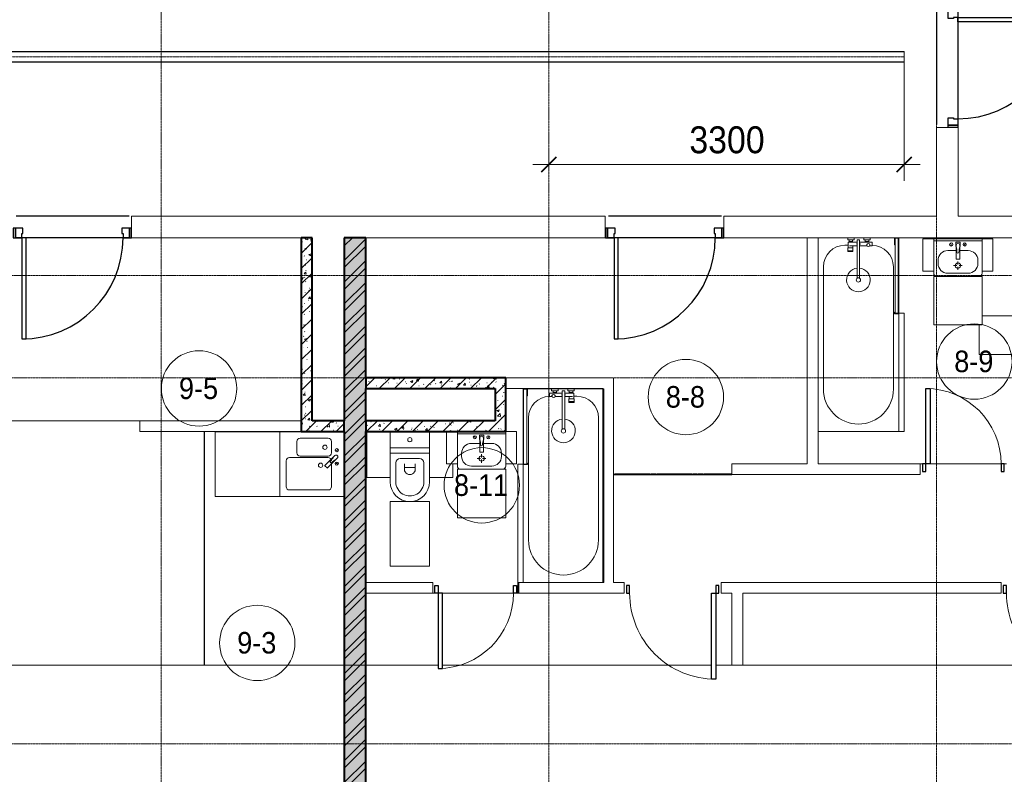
# Model space of a CAD drawing. Header units: millimetres. Extents: x 5617 to 125204, y 7718 to 237738.
# Tile 45 of 71: x 69624 to 78769, y 63017 to 70025. Entities that reach past the tile are written whole.
import ezdxf

# ---------------------------------------------------------------- set-up
doc = ezdxf.new("R2010")
doc.units = ezdxf.units.MM
for name, pattern in [('ADSK_Линия сетки', [25, 20, -2.5, 0, -2.5]), ('Линия сетки', [25, 20, -2.5, 0, -2.5]), ('Осевая', [14, 10, -2, 0, -2]), ('Штрих_3_1_5_', [4.5, 3, -1.5]), ('Штриховая_ш3 п1_5', [4.5, 3, -1.5])]:
    doc.linetypes.add(name, pattern=pattern)
doc.layers.add('_Разделитель помещений_', color=4, linetype='Штриховая_ш3 п1_5', lineweight=40, true_color=0x00ffff)
for name, color, linetype, lineweight in [('Двери', 7, 'Continuous', 18), ('Кабельные лотки', 7, 'Continuous', 18), ('Каркас_Импост', 7, 'Continuous', 30), ('Марки помещений', 7, 'Continuous', 20), ('Мебель', 7, 'Continuous', 18), ('Монтажный зазор', 7, 'Continuous', 30), ('Осевая линия', 7, 'Осевая', 18), ('Оси', 7, 'Continuous', 9), ('Панель', 7, 'Continuous', 30), ('Перекрытия', 7, 'Continuous', 18), ('Размеры', 7, 'Continuous', 9), ('Размеры-100', 7, 'Continuous', 9), ('Сантехнические приборы', 7, 'Continuous', 18), ('Стены', 7, 'Continuous', 18), ('Стены разрез', 7, 'Continuous', 40), ('Стены штриховка', 7, 'Continuous', 40), ('Форма', 7, 'Continuous', 18)]:
    doc.layers.add(name, color=color, linetype=linetype, lineweight=lineweight)
doc.styles.add('Arial', font='arial.ttf', dxfattribs={"width": 0.9, "height": 250})
doc.styles.add('Arial_3', font='arial.ttf', dxfattribs={"width": 0.9, "height": 200})
doc.dimstyles.new('Основной_2_5_мм', dxfattribs={"dimscale": 304.8, "dimtxt": 255.06485, "dimasz": 0.463911, "dimexe": 0.492126, "dimexo": 0.492126, "dimgap": 0.098425, "dimtad": 1, "dimdec": 0, "dimdsep": 46, "dimtxsty": 'Arial', "dimblk1": 'OBLIQUE', "dimblk2": 'OBLIQUE', "dimsah": 1, "dimcen": 0.09, "dimdle": 0.492126, "dimazin": 2, "dimtfac": 1, "dimtdec": 4, "dimtix": 1, "dimtmove": 0, "dimatfit": 3, "dimfxl": 1, "dimtvp": 1, "dimtolj": 1, "dimtzin": 0, "dimlwd": 20, "dimlwe": 20, "dimarcsym": 2})
pattern_1 = [(50, (0, 0), (218.62117, -19.1268), [22.86, -251.46]), (355, (0, 0), (-42.29187, 229.2684), [18.288, -201.168]), (100.451, (18.22, -1.6), (176.33107, 210.13963), [19.428, -213.708]), (46.184, (0, 60.96), (325.29495, -50.45164), [34.29, -377.19]), (96.636, (27.1, 56.76), (284.883, 296.91266), [29.142, -320.562]), (351.184, (0, 60.96), (284.8858, 296.9107), [27.432, -301.752]), (21, (30.48, 45.72), (181.93753, -122.71832), [22.86, -251.46]), (326, (30.48, 45.72), (74.16223, 221.0262), [18.288, -201.168]), (71.451, (45.64, 35.5), (256.10035, 98.30526), [19.428, -213.708]), (37.5, (0, 0), (3.70639, 101.465895), [3.353, -195.377, 3.353, -200.863, -201.93]), (37.5, (0, 0), (3.70639, 101.465895), [-402.946, 3.353, -198.577]), (7.5, (0, 0), (80.18358, 120.21653), [3.353, -113.081, 3.353, -190.805, -76.962]), (7.5, (0, 0), (80.18358, 120.21653), [-310.591, 3.353, -73.609]), (327.5, (-67.97, 0), (162.708646, -6.87497), [3.353, -72.847, 3.353, -234.391, -315.468]), (327.5, (-67.97, 0), (162.708646, -6.87497), [-313.944, 3.353, -312.115]), (317.5, (-98.45, 0), (177.75468, 30.51183), [3.353, -95.707, 3.353, -154.534, -224.028]), (317.5, (-98.45, 0), (177.75468, 30.51183), [-256.946, 3.353, -220.675])]
pattern_2 = [(45, (0, 0), (-70.71068, 70.71068), [])]

# ---------------------------------------------------------------- blocks, each defined once
blk = doc.blocks.new('A_DOR_Door - Вн_3_Одинарная_900x2100-2814948-МКСС_K3_L26__85_950_')
at = {"layer": 'Двери', "color": 254, "lineweight": 30, "true_color": 0xcccccc}
for p, q in [((-400, 50), (-400, 850)), ((-400, 850), (-360, 850)), ((-400, 50), (-400, 850)), ((-360, 850), (-360, 50)), ((-430, 50), (-430, -20)), ((-400, 50), (-430, 50)), ((-360, 50), (-400, 50)), ((-400, -20), (-400, 50)), ((430, 50), (400, 50)), ((400, 50), (400, -20)), ((430, -20), (430, 50)), ((-430, -20), (-400, -20)), ((400, -20), (430, -20))]:
    blk.add_line(p, q, dxfattribs=at)
at = {"layer": 'Двери', "color": 254, "lineweight": 9, "true_color": 0xe5e5e5}
blk.add_arc((-400, 50), 800, 360, 90, dxfattribs=at)
blk = doc.blocks.new('MR_Зона обслуживания - MR_Зона обслуживания-2637417-МКСС_K3_L26__85_950_')
at = {"layer": 'Мебель', "color": 254, "lineweight": 9, "true_color": 0xcccccc}
for p, q in [((550, 50), (-550, 50)), ((-550, 50), (-550, 0)), ((-550, 0), (550, 0)), ((550, 0), (550, 50))]:
    blk.add_line(p, q, dxfattribs=at)
blk = doc.blocks.new('A_DOR_Door - Вн_3_Одинарная_800x2100-2816299-МКСС_K3_L26__85_950_')
at = {"layer": 'Двери', "color": 254, "lineweight": 30, "true_color": 0xcccccc}
for p, q in [((-380, 20), (-350, 20)), ((-380, -50), (-380, 20)), ((-350, 20), (-350, -50)), ((350, -50), (350, 20)), ((350, 20), (380, 20)), ((380, 20), (380, -50)), ((-350, -50), (-380, -50)), ((-350, -50), (-350, -750)), ((-310, -50), (-350, -50)), ((-350, -50), (-350, -750)), ((-310, -750), (-310, -50)), ((380, -50), (350, -50)), ((-350, -750), (-310, -750))]:
    blk.add_line(p, q, dxfattribs=at)
at = {"layer": 'Двери', "color": 254, "lineweight": 9, "true_color": 0xe5e5e5}
blk.add_arc((-350, -50), 700, 270, 0, dxfattribs=at)
blk = doc.blocks.new('MR_Зона обслуживания - MR_Зона обслуживания-2637411-МКСС_K3_L26__85_950_')
at = {"layer": 'Мебель', "color": 254, "lineweight": 9, "true_color": 0xcccccc}
for p, q in [((182.5, 600), (-182.5, 600)), ((-182.5, 600), (-182.5, 0)), ((182.5, 0), (182.5, 600)), ((-182.5, 0), (182.5, 0))]:
    blk.add_line(p, q, dxfattribs=at)
blk = doc.blocks.new('MR_Зона обслуживания - MR_Зона обслуживания-2637414-МКСС_K3_L26__85_950_')
at = {"layer": 'Мебель', "color": 254, "lineweight": 9, "true_color": 0xcccccc}
for p, q in [((108.75, 425), (-108.75, 425)), ((-108.75, 425), (-108.75, 0)), ((108.75, 0), (108.75, 425))]:
    blk.add_line(p, q, dxfattribs=at)
blk = doc.blocks.new('MR_Зона обслуживания - MR_Зона обслуживания-V24-МКСС_K3_L26__85_950_')
at = {"layer": 'Мебель', "color": 254, "lineweight": 9, "true_color": 0xcccccc}
for p, q in [((108.75, 425), (-108.75, 425)), ((-108.75, 425), (-108.75, 300)), ((108.75, 0), (108.75, 425))]:
    blk.add_line(p, q, dxfattribs=at)
blk = doc.blocks.new('MR_Зона обслуживания - MR_Зона обслуживания-2637395-МКСС_K3_L26__85_950_')
at = {"layer": 'Мебель', "color": 254, "lineweight": 9, "true_color": 0xcccccc}
for p, q in [((225, 0), (-225, 0)), ((-225, 0), (-225, -450)), ((225, -450), (225, 0)), ((-225, -450), (225, -450))]:
    blk.add_line(p, q, dxfattribs=at)
blk = doc.blocks.new('MR_Зона обслуживания - MR_Зона обслуживания-2637396-МКСС_K3_L26__85_950_')
at = {"layer": 'Мебель', "color": 254, "lineweight": 9, "true_color": 0xcccccc}
for p, q in [((50, 0), (-50, 0)), ((-50, 0), (-50, -300)), ((50, -300), (50, 0)), ((-50, -300), (50, -300))]:
    blk.add_line(p, q, dxfattribs=at)
blk = doc.blocks.new('MR_Зона обслуживания - MR_Зона обслуживания-V25-МКСС_K3_L26__85_950_')
at = {"layer": 'Мебель', "color": 254, "lineweight": 9, "true_color": 0xcccccc}
for p, q in [((-50, 0), (-50, -300)), ((50, -300), (50, 0)), ((-50, -300), (50, -300))]:
    blk.add_line(p, q, dxfattribs=at)
blk = doc.blocks.new('MR_Зона обслуживания - MR_Зона обслуживания-2637405-МКСС_K3_L26__85_950_')
at = {"layer": 'Мебель', "color": 254, "lineweight": 9, "true_color": 0xcccccc}
for p, q in [((300, 0), (-300, 0)), ((-300, 0), (-300, -600)), ((300, -600), (300, 0)), ((-300, -600), (300, -600))]:
    blk.add_line(p, q, dxfattribs=at)
blk = doc.blocks.new('MR_Зона обслуживания - MR_Зона обслуживания-V18-МКСС_K3_L26__85_950_')
at = {"layer": 'Мебель', "color": 254, "lineweight": 9, "true_color": 0xcccccc}
for p, q in [((550, 0), (-550, 0)), ((-550, 0), (-550, -50)), ((550, -50), (550, 0)), ((-550, -50), (550, -50))]:
    blk.add_line(p, q, dxfattribs=at)
blk = doc.blocks.new('MR_Зона обслуживания - MR_Зона обслуживания-2637441-МКСС_K3_L26__85_950_')
at = {"layer": 'Мебель', "color": 254, "lineweight": 9, "true_color": 0xcccccc}
for p, q in [((225, 450), (-225, 450)), ((-225, 450), (-225, 0)), ((225, 0), (225, 450)), ((-225, 0), (225, 0))]:
    blk.add_line(p, q, dxfattribs=at)
blk = doc.blocks.new('MR_Зона обслуживания - MR_Зона обслуживания-2637442-МКСС_K3_L26__85_950_')
at = {"layer": 'Мебель', "color": 254, "lineweight": 9, "true_color": 0xcccccc}
for p, q in [((50, 300), (-50, 300)), ((-50, 300), (-50, 0)), ((50, 0), (50, 300)), ((-50, 0), (50, 0))]:
    blk.add_line(p, q, dxfattribs=at)
blk = doc.blocks.new('MR_Зона обслуживания - MR_Зона обслуживания-V28-МКСС_K3_L26__85_950_')
at = {"layer": 'Мебель', "color": 254, "lineweight": 9, "true_color": 0xcccccc}
for p, q in [((96.3, 600), (-180, 600)), ((-180, 600), (-180, 0)), ((180, 0), (180, 570.8)), ((-180, 0), (180, 0))]:
    blk.add_line(p, q, dxfattribs=at)
blk = doc.blocks.new('A_DOR_Door - Вн_3_Одинарная_800x2100-2816213-МКСС_K3_L26__85_950_')
at = {"layer": 'Двери', "color": 254, "lineweight": 30, "true_color": 0xcccccc}
for p, q in [((-350, 50), (-350, 750)), ((-350, 750), (-310, 750)), ((-350, 50), (-350, 750)), ((-310, 750), (-310, 50)), ((-380, 50), (-380, -20)), ((-350, 50), (-380, 50)), ((-310, 50), (-350, 50)), ((-350, -20), (-350, 50)), ((380, 50), (350, 50)), ((350, 50), (350, -20)), ((380, -20), (380, 50)), ((-380, -20), (-350, -20)), ((350, -20), (380, -20))]:
    blk.add_line(p, q, dxfattribs=at)
at = {"layer": 'Двери', "color": 254, "lineweight": 9, "true_color": 0xe5e5e5}
blk.add_arc((-350, 50), 700, 360, 90, dxfattribs=at)
blk = doc.blocks.new('101_Дверь_Однопольная - _НЧ_Мет_900х2100_Квартира_Пр-3473496-МКСС_K3_L26__85_950_')
at = {"layer": 'Двери', "color": 7, "lineweight": 30, "true_color": 0xffffff}
for p, q in [((-527.7, 100), (522.3, 100)), ((-527.7, -100), (522.3, -100))]:
    blk.add_line(p, q, dxfattribs=at)
at = {"layer": 'Каркас_Импост', "color": 254, "true_color": 0xcccccc}
for p, q in [((-530, 100), (-470, 100)), ((-530, 10), (-530, 100)), ((-470, 100), (-470, 60)), ((470, 100), (530, 100)), ((470, 60), (470, 100)), ((530, 100), (530, 10)), ((-460, 10), (-530, 10)), ((-470, 60), (-460, 60)), ((-460, 60), (-460, 10)), ((460, 60), (470, 60)), ((460, 10), (460, 60)), ((530, 10), (460, 10))]:
    blk.add_line(p, q, dxfattribs=at)
at = {"layer": 'Монтажный зазор', "color": 254, "true_color": 0xcccccc}
for p, q in [((-550, 100), (-530, 100)), ((-550, 10), (-550, 100)), ((-530, 100), (-530, 10)), ((530, 10), (530, 100)), ((530, 100), (550, 100)), ((550, 100), (550, 10)), ((-530, 10), (-550, 10)), ((550, 10), (530, 10))]:
    blk.add_line(p, q, dxfattribs=at)
at = {"layer": 'Панель', "color": 254, "true_color": 0xcccccc}
for p, q in [((-470, 1040), (-430, 1040)), ((-470, 100), (-470, 1040)), ((-430, 1040), (-430, 100)), ((-430, 100), (-470, 100))]:
    blk.add_line(p, q, dxfattribs=at)
blk.add_arc((-470, 100), 940, 0, 90, dxfattribs=at)
blk = doc.blocks.new('101_Дверь_Однопольная - _НЧ_Мет_900х2100_Квартира_Л-3473502-МКСС_K3_L26__85_950_')
at = {"layer": 'Двери', "color": 7, "lineweight": 30, "true_color": 0xffffff}
for p, q in [((-527.7, 100), (522.3, 100)), ((-527.7, -100), (522.3, -100))]:
    blk.add_line(p, q, dxfattribs=at)
at = {"layer": 'Каркас_Импост', "color": 254, "true_color": 0xcccccc}
for p, q in [((-470, 100), (-530, 100)), ((-530, 100), (-530, 10)), ((-470, 60), (-470, 100)), ((530, 100), (470, 100)), ((470, 100), (470, 60)), ((530, 10), (530, 100)), ((-530, 10), (-460, 10)), ((-460, 60), (-470, 60)), ((-460, 10), (-460, 60)), ((470, 60), (460, 60)), ((460, 60), (460, 10)), ((460, 10), (530, 10))]:
    blk.add_line(p, q, dxfattribs=at)
at = {"layer": 'Монтажный зазор', "color": 254, "true_color": 0xcccccc}
for p, q in [((-530, 100), (-550, 100)), ((-550, 100), (-550, 10)), ((-530, 10), (-530, 100)), ((550, 100), (530, 100)), ((530, 100), (530, 10)), ((550, 10), (550, 100)), ((-550, 10), (-530, 10)), ((530, 10), (550, 10))]:
    blk.add_line(p, q, dxfattribs=at)
at = {"layer": 'Панель', "color": 254, "true_color": 0xcccccc}
for p, q in [((470, 1040), (430, 1040)), ((430, 1040), (430, 100)), ((470, 100), (470, 1040)), ((430, 100), (470, 100))]:
    blk.add_line(p, q, dxfattribs=at)
blk.add_arc((470, 100), 940, 90, 180, dxfattribs=at)
blk = doc.blocks.new('MR_Ванна - Санузел с ванной_1800x750-2637415-МКСС_K3_L26__85_950_')
at = {"layer": 'Сантехнические приборы', "color": 253, "true_color": 0xaaaaaa}
for p, q in [((-900, 0), (-900, 750)), ((-900, 750), (195.1, 750)), ((210, 750.1), (195, 750.1)), ((195, 750.1), (195, 710)), ((200, 715), (200, 745.1)), ((200, 745.1), (210, 745.1)), ((200, 745.1), (200, 715)), ((895, 745.1), (200, 745.1)), ((210, 745.1), (210, 750.1)), ((210, 750), (885, 750)), ((900, 750), (885, 750)), ((885, 750), (885, 745.1)), ((885, 745.1), (895, 745.1)), ((895, 745.1), (895, 715)), ((895, 715), (895, 745.1)), ((900, 710), (900, 750)), ((630, 700), (-505, 700)), ((195, 710), (210, 710)), ((210, 715), (200, 715)), ((200, 715), (895, 715)), ((210, 710), (210, 715)), ((895, 715), (835, 715)), ((835, 715), (835, 710)), ((835, 710), (900, 710)), ((900, 710), (900, 484.8)), ((826.3, 504.1), (858, 504.1)), ((826.3, 480.7), (826.3, 504.1)), ((858, 504.1), (858, 386.3)), ((858, 468.3), (866, 468.3)), ((858, 441.4), (858, 468.3)), ((866, 471), (880, 471)), ((866, 439), (866, 471)), ((866, 468.3), (866, 441.4)), ((880, 484.8), (900, 484.8)), ((880, 425), (880, 484.8)), ((880, 471), (880, 439)), ((900, 484.8), (900, 425)), ((524.9, 386.3), (880, 386.3)), ((826.3, 386.3), (826.3, 453.7)), ((866, 441.4), (858, 441.4)), ((880, 439), (866, 439)), ((900, 425), (880, 425)), ((880, 386.3), (880, 363.7)), ((900, 425), (900, 335)), ((880, 363.7), (524.9, 363.7)), ((770.9, 276.9), (770.9, 323.9)), ((770.9, 323.9), (780, 323.9)), ((780, 276.9), (770.9, 276.9)), ((780, 276.9), (780, 323.9)), ((780, 323.9), (807.5, 323.9)), ((780, 323.9), (780, 276.9)), ((807.5, 276.9), (780, 276.9)), ((807.5, 323.9), (807.5, 276.9)), ((807.5, 278.8), (807.5, 321.6)), ((807.5, 321.6), (826.3, 321.6)), ((858, 278.8), (807.5, 278.8)), ((826.3, 291.7), (826.3, 363.7)), ((830, 250), (830, 278.8)), ((858, 363.7), (858, 291.7)), ((858, 291.7), (858, 318.6)), ((858, 318.6), (866, 318.6)), ((858, 291.7), (858, 278.8)), ((866, 291.7), (858, 291.7)), ((866, 289), (866, 321)), ((866, 321), (880, 321)), ((866, 318.6), (866, 291.7)), ((880, 289), (866, 289)), ((880, 275.2), (880, 335)), ((880, 335), (900, 335)), ((880, 321), (880, 289)), ((900, 275.2), (880, 275.2)), ((900, 335), (900, 275.2)), ((900, 275.2), (900, 0)), ((900, 0), (-900, 0)), ((-505, 50), (630, 50))]:
    blk.add_line(p, q, dxfattribs=at)
for centre, radius, start, end in [((-505, 375), 325, 90, 270), ((630, 500), 200, 1.18568, 90), ((508.5, 375), 110, 5.91598, 354.08402), ((832.8, 467.2), 15, 90, 270), ((832.8, 467.2), 15, 244.04828, 115.95172), ((832.8, 467.2), 15, 270, 90), ((508.5, 375), 20, 90, 270), ((508.5, 375), 20, 270, 90), ((508.5, 375), 20, 325.4667, 34.5333), ((843.9, 375), 15.5, 47.00933, 132.99067), ((843.9, 375), 15.5, 227.00933, 312.99067), ((630, 250), 200, 270, 360)]:
    blk.add_arc(centre, radius, start, end, dxfattribs=at)
blk = doc.blocks.new('MR_Унитаз напольный - Санузел с ванной-2637410-МКСС_K3_L26__85_950_')
at = {"layer": 'Сантехнические приборы', "color": 253, "true_color": 0xaaaaaa}
for p, q in [((-182.5, 0), (-182.5, 267.5)), ((-130, 267.5), (-130, 90)), ((130, 90), (130, 267.5)), ((182.5, 267.5), (182.5, 0)), ((-50, 150), (-50, 100)), ((-50, 135), (50, 135)), ((50, 100), (50, 150)), ((182.5, 0), (-182.5, 0)), ((-182.5, -50), (-182.5, 0)), ((-182.5, 0), (182.5, 0)), ((-90, 50), (90, 50)), ((182.5, 0), (182.5, -50)), ((-182.5, -50), (182.5, -50)), ((-182.5, -200), (-182.5, -50)), ((182.5, -50), (-182.5, -50)), ((182.5, -50), (182.5, -200)), ((182.5, -200), (-182.5, -200))]:
    blk.add_line(p, q, dxfattribs=at)
for centre, radius, start, end in [((0, 267.5), 182.5, 0, 180), ((0, 267.5), 130, 360, 180), ((0, 150), 50, 360, 180), ((-90, 90), 40, 180, 270), ((90, 90), 40, 270, 360), ((0, -125), 20, 360, 180), ((0, -125), 20, 180, 360)]:
    blk.add_arc(centre, radius, start, end, dxfattribs=at)
blk = doc.blocks.new('MR_Тумба-Умывальник с зеркалом - Тумба-умывальник_450-2507028-МКСС_K3_L26__85_950_')
at = {"layer": 'Сантехнические приборы', "color": 253, "true_color": 0xaaaaaa}
for p, q in [((-225, 0), (-225, -320)), ((225, 0), (-225, 0)), ((225, -320), (225, 0)), ((-225, -20), (225, -20)), ((-69.7, -39.8), (-55.6, -66.3)), ((20, -33.1), (-20, -33.1)), ((-20, -33.1), (-20, -73.1)), ((-20, -73.1), (-17, -73.1)), ((-17, -60), (-17, -73.1)), ((-17, -73.1), (-17, -187.9)), ((17, -73.1), (17, -60)), ((17, -187.9), (17, -73.1)), ((17, -73.1), (20, -73.1)), ((20, -73.1), (20, -33.1)), ((69.7, -39.8), (55.6, -66.3)), ((-17, -110), (-95, -110)), ((95, -110), (17, -110)), ((-185, -200), (-185, -230)), ((-10, -250), (-40, -250)), ((-14, -190.9), (14, -190.9)), ((0, -210), (0, -240)), ((0, -290), (0, -260)), ((40, -250), (10, -250)), ((185, -230), (185, -200)), ((-195, -350), (195, -350)), ((-95, -320), (95, -320))]:
    blk.add_line(p, q, dxfattribs=at)
for centre, radius, start, end in [((-62.7, -53.1), 15, 360, 180), ((-62.7, -53.1), 15, 180, 360), ((0, -60), 17, 360, 180), ((-217.6, -129.9), 208.5, 1.5946, 15.81769), ((217.6, -129.9), 208.5, 164.18231, 178.4054), ((62.7, -53.1), 15, 360, 180), ((62.7, -53.1), 15, 180, 360), ((-95, -200), 90, 90, 180), ((0, -124.1), 9.19, 180, 360), ((95, -200), 90, 360, 90), ((-95, -230), 90, 180, 270), ((0, -250), 25, 0, 180), ((0, -250), 25, 180, 0), ((-14, -187.9), 3, 180, 270), ((-14, -187.9), 3, 195, 255), ((14, -187.9), 3, 270, 0), ((14, -187.9), 3, 285, 345), ((95, -230), 90, 270, 360), ((-195, -320), 30, 180, 270), ((195, -320), 30, 270, 360)]:
    blk.add_arc(centre, radius, start, end, dxfattribs=at)
blk = doc.blocks.new('MR_Мойка - Кухонная мойка-2507054-МКСС_K3_L26__85_950_')
at = {"layer": 'Сантехнические приборы', "color": 253, "true_color": 0xaaaaaa}
for p, q in [((-300, 50), (-300, -550)), ((-300, 50), (-300, -550)), ((300, 50), (-300, 50)), ((300, -550), (300, 50)), ((-104, -70), (-210, -70)), ((-136.7, -6.7), (-122.6, -33.3)), ((-79, -39), (-69.8, -48.2)), ((-69.8, -48.2), (11.4, -129.4)), ((-45.7, -24.2), (-55, -14.9)), ((35.5, -105.4), (-45.7, -24.2)), ((2.7, -6.7), (-11.4, -33.3)), ((210, -70), (0.1, -70)), ((-240, -100), (-240, -360)), ((-74, -360), (-74, -100)), ((-60, -100), (-60, -460)), ((15.7, -129.4), (35.5, -109.6)), ((240, -460), (240, -100)), ((-210, -390), (-104, -390)), ((-30, -490), (210, -490)), ((-300, -550), (300, -550))]:
    blk.add_line(p, q, dxfattribs=at)
for centre, radius, start, end in [((-210, -100), 30, 90, 180), ((-129.7, -20), 15, 360, 180), ((-129.7, -20), 15, 180, 360), ((-104, -100), 30, 360, 90), ((-67, -26.9), 17, 45, 225), ((-171.5, -230.2), 208.5, 46.5946, 60.81769), ((-30, -100), 30, 118.55106, 180), ((136.3, 77.5), 208.5, 209.18231, 223.4054), ((-21.7, -72.3), 9.19, 225, 45), ((-4.3, -20), 15, 360, 180), ((-4.3, -20), 15, 180, 360), ((210, -100), 30, 360, 90), ((-157, -130), 20, 360, 180), ((-157, -130), 20, 180, 360), ((10, -170), 20, 360, 180), ((10, -170), 20, 180, 360), ((13.5, -127.3), 3, 225, 315), ((13.5, -127.3), 3, 225, 315), ((33.3, -107.5), 3, 315, 45), ((33.3, -107.5), 3, 315, 45), ((-210, -360), 30, 180, 270), ((-104, -360), 30, 270, 360), ((-30, -460), 30, 180, 270), ((210, -460), 30, 270, 360)]:
    blk.add_arc(centre, radius, start, end, dxfattribs=at)
blk = doc.blocks.new('MR_Ванна - Санузел с ванной_1800x750-2507057-МКСС_K3_L26__85_950_')
at = {"layer": 'Сантехнические приборы', "color": 253, "true_color": 0xaaaaaa}
for p, q in [((900, 0), (-900, 0)), ((-900, 0), (-900, -750)), ((900, -275.2), (900, 0)), ((-505, -50), (630, -50)), ((830, -250), (830, -278.8)), ((880, -363.7), (524.9, -363.7)), ((780, -276.9), (770.9, -276.9)), ((770.9, -276.9), (770.9, -323.9)), ((770.9, -323.9), (780, -323.9)), ((807.5, -276.9), (780, -276.9)), ((780, -276.9), (780, -323.9)), ((780, -323.9), (780, -276.9)), ((780, -323.9), (807.5, -323.9)), ((807.5, -323.9), (807.5, -276.9)), ((858, -278.8), (807.5, -278.8)), ((807.5, -278.8), (807.5, -321.6)), ((807.5, -321.6), (826.3, -321.6)), ((826.3, -291.7), (826.3, -363.7)), ((858, -291.7), (858, -278.8)), ((858, -363.7), (858, -291.7)), ((866, -291.7), (858, -291.7)), ((858, -291.7), (858, -318.6)), ((858, -318.6), (866, -318.6)), ((880, -289), (866, -289)), ((866, -289), (866, -321)), ((866, -318.6), (866, -291.7)), ((866, -321), (880, -321)), ((900, -275.2), (880, -275.2)), ((880, -275.2), (880, -335)), ((880, -321), (880, -289)), ((880, -335), (900, -335)), ((880, -386.3), (880, -363.7)), ((900, -335), (900, -275.2)), ((900, -425), (900, -335)), ((524.9, -386.3), (880, -386.3)), ((826.3, -386.3), (826.3, -453.7)), ((858, -504.1), (858, -386.3)), ((858, -441.4), (858, -468.3)), ((866, -441.4), (858, -441.4)), ((866, -439), (866, -471)), ((880, -439), (866, -439)), ((866, -468.3), (866, -441.4)), ((880, -425), (880, -484.8)), ((900, -425), (880, -425)), ((880, -471), (880, -439)), ((900, -484.8), (900, -425)), ((826.3, -480.7), (826.3, -504.1)), ((826.3, -504.1), (858, -504.1)), ((858, -468.3), (866, -468.3)), ((866, -471), (880, -471)), ((880, -484.8), (900, -484.8)), ((900, -710), (900, -484.8)), ((630, -700), (-505, -700)), ((195, -710), (195, -750.1)), ((210, -710), (195, -710)), ((200, -745.1), (200, -715)), ((200, -715), (210, -715)), ((895, -715), (200, -715)), ((200, -715), (200, -745.1)), ((210, -715), (210, -710)), ((900, -710), (835, -710)), ((835, -710), (835, -715)), ((835, -715), (895, -715)), ((895, -715), (895, -745.1)), ((895, -745.1), (895, -715)), ((900, -750), (900, -710)), ((-900, -750), (195.1, -750)), ((195, -750.1), (210, -750.1)), ((210, -745.1), (200, -745.1)), ((200, -745.1), (895, -745.1)), ((210, -750.1), (210, -745.1)), ((210, -750), (885, -750)), ((895, -745.1), (885, -745.1)), ((885, -745.1), (885, -750)), ((885, -750), (900, -750))]:
    blk.add_line(p, q, dxfattribs=at)
for centre, radius, start, end in [((-505, -375), 325, 90, 270), ((630, -250), 200, 360, 90), ((508.5, -375), 110, 5.91598, 354.08402), ((508.5, -375), 20, 90, 270), ((508.5, -375), 20, 270, 90), ((508.5, -375), 20, 325.4667, 34.5333), ((843.9, -375), 15.5, 47.00933, 132.99067), ((832.8, -467.2), 15, 90, 270), ((832.8, -467.2), 15, 244.04828, 115.95172), ((832.8, -467.2), 15, 270, 90), ((843.9, -375), 15.5, 227.00933, 312.99067), ((630, -500), 200, 270, 358.81432)]:
    blk.add_arc(centre, radius, start, end, dxfattribs=at)
blk = doc.blocks.new('MR_Тумба-Умывальник с зеркалом - Тумба-умывальник_450-2637438-МКСС_K3_L26__85_950_')
at = {"layer": 'Сантехнические приборы', "color": 253, "true_color": 0xaaaaaa}
for p, q in [((-225, 0), (-225, 320)), ((-195, 350), (195, 350)), ((-95, 320), (95, 320)), ((0, 290), (0, 260)), ((225, 320), (225, 0)), ((-185, 200), (-185, 230)), ((-10, 250), (-40, 250)), ((-17, 73.1), (-17, 187.9)), ((-14, 190.9), (14, 190.9)), ((0, 210), (0, 240)), ((40, 250), (10, 250)), ((17, 187.9), (17, 73.1)), ((185, 230), (185, 200)), ((-17, 110), (-95, 110)), ((95, 110), (17, 110)), ((-225, 20), (225, 20)), ((225, 0), (-225, 0)), ((-69.7, 39.8), (-55.6, 66.3)), ((-20, 73.1), (-17, 73.1)), ((-20, 33.1), (-20, 73.1)), ((20, 33.1), (-20, 33.1)), ((-17, 60), (-17, 73.1)), ((17, 73.1), (17, 60)), ((17, 73.1), (20, 73.1)), ((20, 73.1), (20, 33.1)), ((69.7, 39.8), (55.6, 66.3))]:
    blk.add_line(p, q, dxfattribs=at)
for centre, radius, start, end in [((-195, 320), 30, 90, 180), ((-95, 230), 90, 90, 180), ((0, 250), 25, 360, 180), ((95, 230), 90, 0, 90), ((195, 320), 30, 0, 90), ((-95, 200), 90, 180, 270), ((0, 250), 25, 180, 360), ((-14, 187.9), 3, 90, 180), ((-14, 187.9), 3, 105, 165), ((14, 187.9), 3, 0, 90), ((14, 187.9), 3, 15, 75), ((95, 200), 90, 270, 0), ((-217.6, 129.9), 208.5, 344.18231, 358.4054), ((0, 124.1), 9.19, 0, 180), ((217.6, 129.9), 208.5, 181.5946, 195.81769), ((-62.7, 53.1), 15, 0, 180), ((-62.7, 53.1), 15, 180, 0), ((0, 60), 17, 180, 0), ((62.7, 53.1), 15, 0, 180), ((62.7, 53.1), 15, 180, 0)]:
    blk.add_arc(centre, radius, start, end, dxfattribs=at)
blk = doc.blocks.new('135_SLK_K3_AR_rvt-1-МКСС_K3_L26__85_950_')
at = {"layer": 'Стены разрез', "lineweight": 9, "true_color": 0xcccccc}
h = blk.add_hatch(dxfattribs=at)
h.set_pattern_fill('FP_1', color=254, style=0, pattern_type=2)
h.set_pattern_definition(pattern_1)
h.paths.add_polyline_path([(109350, 66300), (109350, 68000), (109250, 68000), (109250, 66300)])
h = blk.add_hatch(dxfattribs=at)
h.set_pattern_fill('FP_2', color=254, style=0, pattern_type=2)
h.set_pattern_definition(pattern_2)
h.paths.add_polyline_path([(109350, 66300), (109350, 68000), (109250, 68000), (109250, 66300)])
h = blk.add_hatch(dxfattribs=at)
h.set_pattern_fill('FP_1', color=254, style=0, pattern_type=2)
h.set_pattern_definition(pattern_1)
h.paths.add_polyline_path([(109850, 60100), (109850, 68000), (109650, 68000), (109650, 60100)])
h = blk.add_hatch(dxfattribs=at)
h.set_pattern_fill('FP_3', color=254, style=0, pattern_type=2)
h.set_pattern_definition([(45, (0, 0), (-101.02788, 101.02788), []), (45, (67.35, 0), (-101.02788, 101.02788), [])])
h.paths.add_polyline_path([(109850, 60100), (109850, 68000), (109650, 68000), (109650, 60100)])
h = blk.add_hatch(dxfattribs=at)
h.set_pattern_fill('FP_1', color=254, style=0, pattern_type=2)
h.set_pattern_definition(pattern_1)
h.paths.add_polyline_path([(111050, 66600), (111150, 66600), (111150, 66700), (109850, 66700), (109850, 66600), (110798.3, 66600)])
h = blk.add_hatch(dxfattribs=at)
h.set_pattern_fill('FP_2', color=254, style=0, pattern_type=2)
h.set_pattern_definition(pattern_2)
h.paths.add_polyline_path([(111050, 66600), (111150, 66600), (111150, 66700), (109850, 66700), (109850, 66600), (110798.3, 66600)])
h = blk.add_hatch(dxfattribs=at)
h.set_pattern_fill('FP_1', color=254, style=0, pattern_type=2)
h.set_pattern_definition(pattern_1)
h.paths.add_polyline_path([(111150, 66300), (111150, 66600), (111050, 66600), (111050, 66300)])
h = blk.add_hatch(dxfattribs=at)
h.set_pattern_fill('FP_2', color=254, style=0, pattern_type=2)
h.set_pattern_definition(pattern_2)
h.paths.add_polyline_path([(111150, 66300), (111150, 66600), (111050, 66600), (111050, 66300)])
h = blk.add_hatch(dxfattribs=at)
h.set_pattern_fill('FP_1', color=254, style=0, pattern_type=2)
h.set_pattern_definition(pattern_1)
h.paths.add_polyline_path([(109429.5, 66200), (109650, 66200), (109650, 66300), (109250, 66300), (109250, 66200)])
h = blk.add_hatch(dxfattribs=at)
h.set_pattern_fill('FP_2', color=254, style=0, pattern_type=2)
h.set_pattern_definition(pattern_2)
h.paths.add_polyline_path([(109429.5, 66200), (109650, 66200), (109650, 66300), (109250, 66300), (109250, 66200)])
h = blk.add_hatch(dxfattribs=at)
h.set_pattern_fill('FP_1', color=254, style=0, pattern_type=2)
h.set_pattern_definition(pattern_1)
h.paths.add_polyline_path([(110987.7, 66200), (111150, 66200), (111150, 66300), (109850, 66300), (109850, 66200), (110945, 66200)])
h = blk.add_hatch(dxfattribs=at)
h.set_pattern_fill('FP_2', color=254, style=0, pattern_type=2)
h.set_pattern_definition(pattern_2)
h.paths.add_polyline_path([(110987.7, 66200), (111150, 66200), (111150, 66300), (109850, 66300), (109850, 66200), (110945, 66200)])
at = {"layer": '_Разделитель помещений_', "color": 7, "linetype": 'Штрих_3_1_5_', "true_color": 0xccffff}
blk.add_line((113250, 65800), (112150, 65800), dxfattribs=at)
at = {"layer": 'Перекрытия', "color": 254, "true_color": 0xcccccc}
for p, q in [((115349.6, 69105), (115349.6, 70005)), ((115350, 70005), (115350, 68200)), ((115149.6, 68200), (115149.6, 69025)), ((115149.6, 69025), (115259.6, 69025)), ((107674.3, 68090), (107674.3, 68200)), ((107674.3, 68200), (112074.3, 68200)), ((112074.3, 68200), (112074.3, 68000)), ((113174.3, 68090), (113174.3, 68200)), ((113174.3, 68200), (115149.6, 68200)), ((115350, 68200), (117250, 68200)), ((107595, 68000), (106695, 68000)), ((106695, 68000), (107595, 68000)), ((109250, 68000), (107675, 68000)), ((112075, 68000), (109850, 68000)), ((113095, 68000), (112195, 68000)), ((112195, 68000), (113095, 68000)), ((113950, 68000), (113175, 68000)), ((115850, 68000), (114050, 68000)), ((115020, 65900), (115000, 65900)), ((115000, 65900), (115020, 65900)), ((115750, 65900), (115090, 65900)), ((115090, 65900), (115750, 65900)), ((115800, 65900), (115780, 65900)), ((115780, 65900), (115800, 65900)), ((111260.7, 64700), (111260.7, 64798.1)), ((110490.7, 64700), (110470.7, 64700)), ((110470.7, 64700), (110490.7, 64700)), ((111220.7, 64700), (110560.7, 64700)), ((110560.7, 64700), (111220.7, 64700)), ((111270.7, 64700), (111250.7, 64700)), ((111250.7, 64700), (111260.7, 64700))]:
    blk.add_line(p, q, dxfattribs=at)
at = {"layer": 'Стены', "color": 254, "true_color": 0xcccccc}
for p, q in [((113950, 65900), (113950, 68000)), ((114050, 68000), (113950, 68000)), ((114050, 68000), (114050, 65900)), ((111150, 66700), (112050, 66700)), ((112150, 66700), (112050, 66700)), ((112150, 66700), (112150, 64800)), ((112050, 66600), (111150, 66600)), ((112050, 64800), (112050, 66600)), ((106200, 66300.4), (107750, 66300.4)), ((107750, 66299.6), (106200, 66299.6)), ((107750, 66299.6), (107750, 66300.4)), ((107750, 66300), (109250, 66300)), ((107750, 66300), (107750, 66200)), ((109250, 66200), (107750, 66200)), ((108349.6, 64030), (108349.6, 66200)), ((108350.4, 66200), (108349.6, 66200)), ((108350.4, 66200), (108350.4, 64030)), ((113250, 65900), (113950, 65900)), ((113250, 65900), (113250, 65800)), ((114050, 65900), (115000, 65900)), ((115000, 65800), (115000, 65900)), ((112150, 65800.4), (113250, 65800.4)), ((112150, 65800.4), (112150, 65799.6)), ((113250, 65799.6), (112150, 65799.6)), ((113250, 65799.6), (113250, 65800.4)), ((113950, 65800), (113250, 65800)), ((115000, 65800), (113950, 65800)), ((109850, 64800), (110470.7, 64800)), ((110470.7, 64700), (110470.7, 64800)), ((111270.7, 64798.1), (111270.7, 64700)), ((111310.7, 64800), (112050, 64800)), ((112150, 64800), (112250, 64800)), ((112250, 64700), (112250, 64800)), ((113150, 64800), (113250, 64800)), ((113150, 64800), (113150, 64700)), ((113350, 64800), (113250, 64800)), ((113350, 64800), (115750, 64800)), ((115750, 64700), (115750, 64800)), ((110470.7, 64700), (109850, 64700)), ((112050, 64700), (111270.7, 64700)), ((112050, 64700), (112150, 64700)), ((112250, 64700), (112150, 64700)), ((113250, 64700), (113150, 64700)), ((113250, 64030), (113250, 64700)), ((113350, 64700), (113350, 64030)), ((115750, 64700), (113350, 64700))]:
    blk.add_line(p, q, dxfattribs=at)
at = {"layer": 'Стены разрез', "color": 254, "true_color": 0xcccccc}
for p, q in [((109250, 68000), (109250, 66300)), ((109350, 68000), (109250, 68000)), ((109350, 66300), (109350, 68000)), ((109650, 68000), (109650, 66300)), ((109850, 68000), (109650, 68000)), ((109850, 66700), (109850, 68000)), ((111150, 66700), (109850, 66700)), ((111150, 66600), (111150, 66700)), ((109850, 66300), (109850, 66600)), ((109850, 66600), (111050, 66600)), ((111050, 66600), (111050, 66300)), ((111150, 66300), (111150, 66600)), ((109250, 66300), (109250, 66200)), ((109650, 66300), (109350, 66300)), ((111050, 66300), (109850, 66300)), ((111150, 66200), (111150, 66300)), ((109250, 66200), (109650, 66200)), ((109650, 66200), (109650, 60100)), ((109850, 60100), (109850, 66200)), ((109850, 66200), (111150, 66200))]:
    blk.add_line(p, q, dxfattribs=at)
at = {"layer": 'Стены штриховка', "color": 254, "true_color": 0xcccccc}
for p, q in [((109850, 66700), (109850, 66600)), ((109650, 66200), (109650, 66300)), ((109850, 66300), (109850, 66200))]:
    blk.add_line(p, q, dxfattribs=at)
at = {"layer": 'Двери', "color": 254, "lineweight": 18, "true_color": 0xe5e5e5}
for name, p, rotation in [('101_Дверь_Однопольная - _НЧ_Мет_900х2100_Квартира_Пр-3473496-МКСС_K3_L26__85_950_', (115249.6, 69575), 270), ('101_Дверь_Однопольная - _НЧ_Мет_900х2100_Квартира_Л-3473502-МКСС_K3_L26__85_950_', (107125, 68100), 180), ('101_Дверь_Однопольная - _НЧ_Мет_900х2100_Квартира_Л-3473502-МКСС_K3_L26__85_950_', (112625, 68100), 180), ('A_DOR_Door - Вн_3_Одинарная_900x2100-2814948-МКСС_K3_L26__85_950_', (112700, 64750), 180), ('A_DOR_Door - Вн_3_Одинарная_900x2100-2814948-МКСС_K3_L26__85_950_', (116200, 64750), 180)]:
    blk.add_blockref(name, p, dxfattribs=dict(at, rotation=rotation))
for name, p in [('A_DOR_Door - Вн_3_Одинарная_800x2100-2816213-МКСС_K3_L26__85_950_', (115400, 65850)), ('A_DOR_Door - Вн_3_Одинарная_800x2100-2816299-МКСС_K3_L26__85_950_', (110870.7, 64750))]:
    blk.add_blockref(name, p, dxfattribs=at)
at = {"layer": 'Мебель', "color": 254, "lineweight": 18, "true_color": 0xe5e5e5}
for name, p, rotation in [('MR_Зона обслуживания - MR_Зона обслуживания-2637442-МКСС_K3_L26__85_950_', (115074.6, 67990.8), 180), ('MR_Зона обслуживания - MR_Зона обслуживания-2637442-МКСС_K3_L26__85_950_', (115624.6, 67990.8), 180), ('MR_Зона обслуживания - MR_Зона обслуживания-2637441-МКСС_K3_L26__85_950_', (115349.6, 67640.8), 180), ('MR_Зона обслуживания - MR_Зона обслуживания-V18-МКСС_K3_L26__85_950_', (114800, 66750), 90.00000000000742), ('MR_Зона обслуживания - MR_Зона обслуживания-V28-МКСС_K3_L26__85_950_', (116145.4, 67094.5), 89.99999999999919), ('MR_Зона обслуживания - MR_Зона обслуживания-2637405-МКСС_K3_L26__85_950_', (109050, 65897.9), 270), ('MR_Зона обслуживания - MR_Зона обслуживания-2637414-МКСС_K3_L26__85_950_', (109967.5, 66200), 180), ('MR_Зона обслуживания - MR_Зона обслуживания-V24-МКСС_K3_L26__85_950_', (110550, 66200), 180), ('MR_Зона обслуживания - MR_Зона обслуживания-2637417-МКСС_K3_L26__85_950_', (111310.7, 65348.1), 89.99999999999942), ('MR_Зона обслуживания - MR_Зона обслуживания-2637411-МКСС_K3_L26__85_950_', (110258.7, 65550), 180)]:
    blk.add_blockref(name, p, dxfattribs=dict(at, rotation=rotation))
for name, p in [('MR_Зона обслуживания - MR_Зона обслуживания-V25-МКСС_K3_L26__85_950_', (110650, 66200)), ('MR_Зона обслуживания - MR_Зона обслуживания-2637396-МКСС_K3_L26__85_950_', (111200, 66200)), ('MR_Зона обслуживания - MR_Зона обслуживания-2637395-МКСС_K3_L26__85_950_', (110925, 65850))]:
    blk.add_blockref(name, p, dxfattribs=at)
at = {"layer": 'Сантехнические приборы', "color": 253, "lineweight": 18, "true_color": 0xaaaaaa}
for name, p, rotation in [('MR_Ванна - Санузел с ванной_1800x750-2507057-МКСС_K3_L26__85_950_', (114050, 67100), 90.00000000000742), ('MR_Тумба-Умывальник с зеркалом - Тумба-умывальник_450-2637438-МКСС_K3_L26__85_950_', (115349.6, 67990.8), 180), ('MR_Ванна - Санузел с ванной_1800x750-2637415-МКСС_K3_L26__85_950_', (112060.7, 65698.1), 89.99999999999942), ('MR_Мойка - Кухонная мойка-2507054-МКСС_K3_L26__85_950_', (109600, 65897.9), 270), ('MR_Унитаз напольный - Санузел с ванной-2637410-МКСС_K3_L26__85_950_', (110258.7, 66000), 180)]:
    blk.add_blockref(name, p, dxfattribs=dict(at, rotation=rotation))
blk.add_blockref('MR_Тумба-Умывальник с зеркалом - Тумба-умывальник_450-2507028-МКСС_K3_L26__85_950_', (110925, 66200), dxfattribs=at)
blk = doc.blocks.new('135_SLK_K3_AR_FCD_rvt-1-МКСС_K3_L26__85_950_')
at = {"layer": 'Форма', "color": 254, "lineweight": 9, "true_color": 0xcccccc}
for p, q in [((110520.7, 64030), (87253.4, 64030)), ((113060, 64030), (110560.7, 64030)), ((116560, 64030), (113100, 64030))]:
    blk.add_line(p, q, dxfattribs=at)
blk = doc.blocks.new('050_Марка_Помещение - Номер-620969-МКСС_K3_L26__85_950_')
at = {"layer": 'Марки помещений'}
blk.add_circle((0, 0), 3.5, dxfattribs=at)
blk = doc.blocks.new('DIMBLOCK33-МКСС_K3_L26__85_950_')
at = {"layer": 'Размеры-100', "lineweight": 20, "transparency": 16777216}
for p, q in [((77839.2, 68680.1), (77839.2, 69687.3)), ((74539.2, 68680.1), (74539.2, 68830.1)), ((74389.2, 68680.1), (77989.2, 68680.1)), ((74539.2, 68680.1), (74539.2, 68630)), ((77839.2, 68680.1), (77839.2, 68530.1))]:
    blk.add_line(p, q, dxfattribs=at)
at = {"layer": 'Размеры-100', "lineweight": 40, "transparency": 16777216}
for p, q in [((74539.2, 68680.1), (74468.5, 68609.4)), ((74539.2, 68680.1), (74609.9, 68750.8)), ((77839.2, 68680.1), (77768.5, 68609.4)), ((77839.2, 68680.1), (77909.9, 68750.8))]:
    blk.add_line(p, q, dxfattribs=at)
at = {"layer": 'Размеры-100', "color": 0, "lineweight": 20, "transparency": 16777216, "insert": (75843.9, 69034.6), "char_height": 250, "width": 828.765, "attachment_point": 1, "line_spacing_factor": 0.941778, "style": 'Arial'}
blk.add_mtext('3300', dxfattribs=at)
blk = doc.blocks.new('_Oblique')
at = {"color": 0, "linetype": 'ByBlock', "lineweight": -2}
blk.add_line((-0.5, -0.5), (0.5, 0.5), dxfattribs=at)

msp = doc.modelspace()

# ---------------------------------------------------------------- linework, layer by layer
at = {"layer": 'Кабельные лотки', "color": 96, "true_color": 0x008000}
for p, q in [((49540.2, 69730), (77839.2, 69730)), ((49540.2, 69727.5), (77839.2, 69727.5)), ((77839.2, 69730), (77839.2, 69630)), ((49540.2, 69632.5), (77839.2, 69632.5)), ((49540.2, 69630), (77839.2, 69630))]:
    msp.add_line(p, q, dxfattribs=at)
at = {"layer": 'Осевая линия'}
msp.add_line((49540.2, 69680), (77839.2, 69680), dxfattribs=at)
at = {"layer": 'Оси', "linetype": 'Линия сетки'}
for p, q in [((70939.2, 55989.9), (70939.2, 77400)), ((74539.2, 55989.9), (74539.2, 77400)), ((78139.2, 55989.9), (78139.2, 77400))]:
    msp.add_line(p, q, dxfattribs=at)
at = {"layer": 'Оси', "linetype": 'ADSK_Линия сетки'}
for p, q in [((87439.2, 67650), (26968.8, 67650)), ((87439.2, 66700), (26968.8, 66700)), ((87439.2, 63300), (26968.8, 63300))]:
    msp.add_line(p, q, dxfattribs=at)

# ---------------------------------------------------------------- block references
at = {"lineweight": 5}
for name in ['135_SLK_K3_AR_FCD_rvt-1-МКСС_K3_L26__85_950_', '135_SLK_K3_AR_rvt-1-МКСС_K3_L26__85_950_']:
    msp.add_blockref(name, (-37010.8, 0), dxfattribs=at)
at = {"layer": 'Марки помещений', "xscale": 99.99999999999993, "yscale": 99.99999999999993, "zscale": 99.99999999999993}
for p in [(78490.7, 66850.1), (71290.1, 66600.4), (75812, 66520.8), (73915.8, 65700.9), (71831, 64237.3)]:
    msp.add_blockref('050_Марка_Помещение - Номер-620969-МКСС_K3_L26__85_950_', p, dxfattribs=at)

# ---------------------------------------------------------------- texts
at = {"layer": 'Марки помещений', "lineweight": 9, "char_height": 200, "attachment_point": 1, "style": 'Arial_3'}
for s, insert, width in [('8-9', (78304.2, 66951.8), 447.342), ('9-5', (71103.5, 66702.1), 447.342), ('8-8', (75625.4, 66622.6), 447.342), ('8-11', (73657.7, 65802.6), 620.506), ('9-3', (71644.4, 64339), 447.342)]:
    msp.add_mtext(s, dxfattribs=dict(at, insert=insert, width=width))

# ---------------------------------------------------------------- dimensions: what is measured, and where the dimension line sits
at = {"layer": 'Размеры', "lineweight": 20}
dim = msp.add_linear_dim(base=(77839.2, 68680.1), p1=(74539.2, 68780), p2=(77839.2, 69837.3), dimstyle='Основной_2_5_мм', override={"dimpost": '<>', "dimfxl": 3465.225611}, dxfattribs=at)
dim.commit()
dim.dimension.update_dxf_attribs({"geometry": 'DIMBLOCK33-МКСС_K3_L26__85_950_', "text_midpoint": (76189.2, 68837.8)})

doc.saveas('drawing.dxf')
